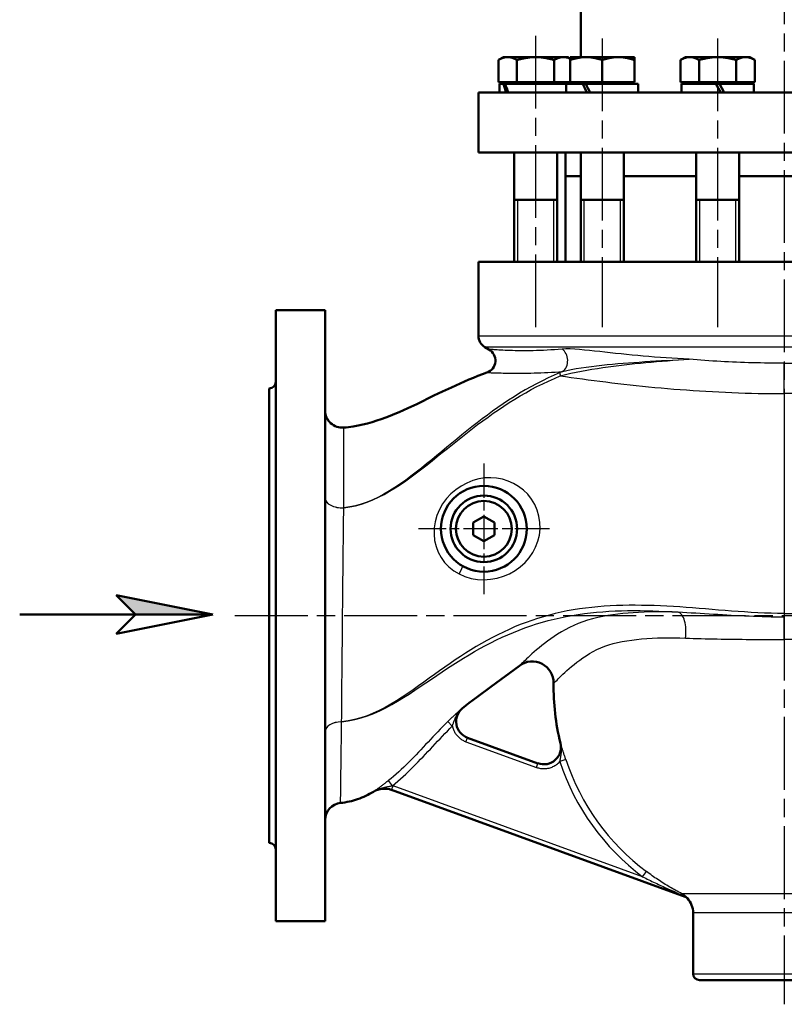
# Model space of a CAD drawing. Header units: millimetres. Extents: x 77 to 1143, y 302 to 1517.
# Tile 2 of 6: x 77 to 433, y 771 to 1230. Entities that reach past the tile are written whole.
import ezdxf

# ---------------------------------------------------------------- set-up
doc = ezdxf.new("R2010")
doc.units = ezdxf.units.MM
doc.header["$LTSCALE"] = 6
doc.linetypes.add('CHAIN', pattern=[0.3543, 0.2362, -0.0295, 0.0591, -0.0295])
for name, color, linetype, lineweight in [('Gewinde(DIN)', 3, 'Continuous', 25), ('Mittellinie(DIN)', 4, 'CHAIN', 25), ('Mittelpunktmarkierung(DIN)', 4, 'CHAIN', 25), ('Sichtbare Kanten(DIN)', 7, 'Continuous', 50), ('Sichtbare tangentiale Kanten(DIN)', 3, 'Continuous', 25)]:
    doc.layers.add(name, color=color, linetype=linetype, lineweight=lineweight)

# ---------------------------------------------------------------- blocks, each defined once
blk = doc.blocks.new('Richtungspfeil')
at = {"layer": 'Sichtbare Kanten(DIN)'}
blk.add_hatch(color=256, dxfattribs=at).paths.add_polyline_path([(10, 0), (0, 2), (2, 0)])
for p, q in [((10, 0), (0, 2)), ((0, 2), (2, 0)), ((10, 0), (0, 2)), ((0, 2), (2, 0)), ((-10, 0), (10, 0)), ((2, 0), (0, -2)), ((0, -2), (10, 0)), ((2, 0), (10, 0))]:
    blk.add_line(p, q, dxfattribs=at)

msp = doc.modelspace()

# ---------------------------------------------------------------- linework, layer by layer
at = {"layer": 'Gewinde(DIN)'}
for p, q in [((308.61, 1145.86), (308.61, 1116.86)), ((325.61, 1116.86), (325.61, 1145.86)), ((339.67, 1145.86), (339.67, 1116.86)), ((356.67, 1116.86), (356.67, 1145.86)), ((393.46, 1145.86), (393.46, 1116.86)), ((410.46, 1116.86), (410.46, 1145.86))]:
    msp.add_line(p, q, dxfattribs=at)
at = {"layer": 'Mittellinie(DIN)', "linetype": 'CHAIN', "ltscale": 23.990969}
for p, q in [((433.02, 1516.67), (433.02, 770.6)), ((317.11, 1222.34), (317.11, 1086.39)), ((348.17, 1221.08), (348.17, 1086.39)), ((401.96, 1221.08), (401.96, 1086.39)), ((176.91, 951.86), (687.42, 951.86))]:
    msp.add_line(p, q, dxfattribs=at)
at = {"layer": 'Mittelpunktmarkierung(DIN)', "linetype": 'CHAIN', "ltscale": 11.297175}
for p, q in [((293.02, 1022.86), (293.02, 961.86)), ((323.52, 992.36), (262.52, 992.36))]:
    msp.add_line(p, q, dxfattribs=at)
at = {"layer": 'Sichtbare Kanten(DIN)'}
for p, q in [((338.27, 1253.86), (338.27, 1212.36)), ((302.11, 1212.36), (299.79, 1211.02)), ((304.12, 1212.36), (302.11, 1212.36)), ((317.11, 1212.36), (304.12, 1212.36)), ((330.1, 1212.36), (317.11, 1212.36)), ((332.11, 1212.36), (330.1, 1212.36)), ((332.11, 1212.36), (333.17, 1211.75)), ((333.17, 1211.02), (333.17, 1212.36)), ((340.67, 1212.36), (333.17, 1212.36)), ((355.67, 1212.36), (340.67, 1212.36)), ((363.17, 1212.36), (355.67, 1212.36)), ((363.17, 1212.36), (363.17, 1211.02)), ((386.96, 1212.36), (384.64, 1211.02)), ((388.97, 1212.36), (386.96, 1212.36)), ((401.96, 1212.36), (388.97, 1212.36)), ((414.95, 1212.36), (401.96, 1212.36)), ((416.96, 1212.36), (414.95, 1212.36)), ((416.96, 1212.36), (419.28, 1211.02)), ((299.79, 1200.66), (299.79, 1211.02)), ((308.45, 1200.66), (308.45, 1211.02)), ((325.77, 1200.66), (325.77, 1211.02)), ((333.17, 1200.66), (333.17, 1211.02)), ((348.17, 1200.66), (348.17, 1211.02)), ((363.17, 1200.66), (363.17, 1211.02)), ((384.64, 1200.66), (384.64, 1211.02)), ((393.3, 1200.66), (393.3, 1211.02)), ((410.62, 1200.66), (410.62, 1211.02)), ((419.28, 1200.66), (419.28, 1211.02)), ((308.45, 1200.66), (299.79, 1200.66)), ((302.18, 1199.86), (300.31, 1199.86)), ((300.31, 1199.86), (300.31, 1195.86)), ((302.18, 1199.86), (302.98, 1199.86)), ((331.37, 1199.86), (302.98, 1199.86)), ((303.01, 1200.66), (303.01, 1199.86)), ((325.77, 1200.66), (308.45, 1200.66)), ((333.17, 1200.66), (325.77, 1200.66)), ((331.2, 1200.66), (331.2, 1199.86)), ((339.08, 1199.86), (331.37, 1199.86)), ((331.37, 1199.86), (331.37, 1195.86)), ((348.17, 1200.66), (333.17, 1200.66)), ((334.07, 1200.66), (334.07, 1199.86)), ((339.08, 1199.86), (340.44, 1199.86)), ((340.44, 1199.86), (340.47, 1199.86)), ((364.97, 1199.86), (340.47, 1199.86)), ((363.17, 1200.66), (348.17, 1200.66)), ((362.26, 1200.66), (362.26, 1199.86)), ((364.97, 1199.86), (364.97, 1195.86)), ((393.3, 1200.66), (384.64, 1200.66)), ((401.16, 1199.86), (385.16, 1199.86)), ((385.16, 1199.86), (385.16, 1195.86)), ((387.87, 1200.66), (387.87, 1199.86)), ((410.62, 1200.66), (393.3, 1200.66)), ((401.16, 1199.86), (402.76, 1199.86)), ((401.16, 1199.86), (403.47, 1195.86)), ((405.07, 1195.86), (402.76, 1199.86)), ((418.76, 1199.86), (402.76, 1199.86)), ((419.28, 1200.66), (410.62, 1200.66)), ((416.06, 1200.66), (416.06, 1199.86)), ((418.76, 1199.86), (418.76, 1195.86)), ((290.52, 1195.86), (575.52, 1195.86)), ((290.52, 1167.86), (290.52, 1195.86)), ((290.52, 1167.86), (575.52, 1167.86)), ((307.11, 1167.86), (307.11, 1116.86)), ((327.11, 1167.86), (327.11, 1116.86)), ((331.02, 1167.86), (331.02, 1156.86)), ((338.17, 1167.86), (338.17, 1116.86)), ((358.17, 1167.86), (358.17, 1116.86)), ((391.96, 1167.86), (391.96, 1116.86)), ((411.96, 1167.86), (411.96, 1116.86)), ((331.02, 1156.86), (338.17, 1156.86)), ((331.02, 1156.86), (331.02, 1116.86)), ((331.02, 1156.86), (338.17, 1156.86)), ((358.17, 1156.86), (391.96, 1156.86)), ((358.17, 1156.86), (391.96, 1156.86)), ((411.96, 1156.86), (454.08, 1156.86)), ((411.96, 1156.86), (454.08, 1156.86)), ((307.11, 1145.86), (327.11, 1145.86)), ((338.17, 1145.86), (358.17, 1145.86)), ((391.96, 1145.86), (411.96, 1145.86)), ((575.52, 1116.86), (290.52, 1116.86)), ((290.52, 1082.32), (290.52, 1116.86)), ((196.02, 809.36), (196.02, 1094.36)), ((196.02, 1094.36), (219.02, 1094.36)), ((219.02, 809.36), (219.02, 1094.36)), ((295.38, 1076.05), (293.52, 1077.13)), ((193.02, 845.86), (193.02, 1057.86)), ((288.02, 995.24), (293.02, 998.13)), ((293.02, 998.13), (298.02, 995.24)), ((288.02, 989.47), (288.02, 995.24)), ((298.02, 995.24), (298.02, 989.47)), ((293.02, 986.58), (288.02, 989.47)), ((298.02, 989.47), (293.02, 986.58)), ((318.23, 882.98), (285.35, 894.95)), ((250.01, 870.57), (386.81, 820.78)), ((390.52, 784.86), (390.52, 813.24)), ((196.02, 809.36), (219.02, 809.36)), ((472.52, 781.86), (393.52, 781.86))]:
    msp.add_line(p, q, dxfattribs=at)
at = {"layer": 'Sichtbare Kanten(DIN)', "flags": 128}
for points in [[(304.12, 1212.36), (303.94, 1212.36), (303.77, 1212.35), (303.6, 1212.34), (303.43, 1212.32), (303.25, 1212.3), (303.08, 1212.28), (302.91, 1212.25), (302.73, 1212.21), (302.56, 1212.17), (302.38, 1212.13), (302.21, 1212.08), (302.03, 1212.03), (301.85, 1211.97), (301.68, 1211.91), (301.5, 1211.84), (301.31, 1211.77), (301.13, 1211.7), (300.94, 1211.62), (300.76, 1211.53), (300.57, 1211.44), (300.38, 1211.34), (300.18, 1211.24), (299.99, 1211.13), (299.79, 1211.02)], [(308.45, 1211.02), (308.25, 1211.13), (308.05, 1211.24), (307.86, 1211.34), (307.67, 1211.44), (307.48, 1211.53), (307.29, 1211.62), (307.11, 1211.7), (306.92, 1211.77), (306.74, 1211.84), (306.56, 1211.91), (306.38, 1211.97), (306.2, 1212.03), (306.03, 1212.08), (305.85, 1212.13), (305.68, 1212.17), (305.5, 1212.21), (305.33, 1212.25), (305.16, 1212.28), (304.98, 1212.3), (304.81, 1212.32), (304.64, 1212.34), (304.46, 1212.35), (304.29, 1212.36), (304.12, 1212.36)], [(317.11, 1212.36), (316.76, 1212.36), (316.41, 1212.35), (316.07, 1212.34), (315.72, 1212.32), (315.38, 1212.3), (315.03, 1212.28), (314.69, 1212.25), (314.34, 1212.21), (313.99, 1212.17), (313.64, 1212.13), (313.29, 1212.08), (312.94, 1212.03), (312.58, 1211.97), (312.22, 1211.91), (311.86, 1211.84), (311.5, 1211.77), (311.13, 1211.7), (310.76, 1211.62), (310.39, 1211.53), (310.01, 1211.44), (309.63, 1211.34), (309.24, 1211.24), (308.85, 1211.13), (308.45, 1211.02)], [(325.77, 1211.02), (325.37, 1211.13), (324.98, 1211.24), (324.59, 1211.34), (324.21, 1211.44), (323.83, 1211.53), (323.45, 1211.62), (323.08, 1211.7), (322.72, 1211.77), (322.35, 1211.84), (321.99, 1211.91), (321.64, 1211.97), (321.28, 1212.03), (320.93, 1212.08), (320.58, 1212.13), (320.23, 1212.17), (319.88, 1212.21), (319.53, 1212.25), (319.18, 1212.28), (318.84, 1212.3), (318.49, 1212.32), (318.15, 1212.34), (317.8, 1212.35), (317.46, 1212.36), (317.11, 1212.36)], [(330.1, 1212.36), (329.92, 1212.36), (329.75, 1212.35), (329.58, 1212.34), (329.41, 1212.32), (329.23, 1212.3), (329.06, 1212.28), (328.89, 1212.25), (328.71, 1212.21), (328.54, 1212.17), (328.36, 1212.13), (328.19, 1212.08), (328.01, 1212.03), (327.83, 1211.97), (327.66, 1211.91), (327.48, 1211.84), (327.29, 1211.77), (327.11, 1211.7), (326.93, 1211.62), (326.74, 1211.53), (326.55, 1211.44), (326.36, 1211.34), (326.16, 1211.24), (325.97, 1211.13), (325.77, 1211.02)], [(333.17, 1211.66), (333.03, 1211.72), (332.9, 1211.77), (332.77, 1211.83), (332.64, 1211.88), (332.51, 1211.92), (332.38, 1211.97), (332.25, 1212.01), (332.12, 1212.05), (331.99, 1212.09), (331.86, 1212.12), (331.73, 1212.15), (331.61, 1212.18), (331.48, 1212.21), (331.36, 1212.24), (331.23, 1212.26), (331.1, 1212.28), (330.98, 1212.3), (330.85, 1212.31), (330.73, 1212.33), (330.6, 1212.34), (330.48, 1212.35), (330.35, 1212.35), (330.22, 1212.36), (330.1, 1212.36)], [(340.67, 1212.36), (340.37, 1212.36), (340.07, 1212.35), (339.77, 1212.34), (339.47, 1212.32), (339.17, 1212.3), (338.87, 1212.28), (338.57, 1212.25), (338.27, 1212.21), (337.97, 1212.17), (337.66, 1212.13), (337.36, 1212.08), (337.05, 1212.03), (336.75, 1211.97), (336.44, 1211.91), (336.12, 1211.84), (335.81, 1211.77), (335.49, 1211.7), (335.17, 1211.62), (334.85, 1211.53), (334.52, 1211.44), (334.19, 1211.34), (333.85, 1211.24), (333.51, 1211.13), (333.17, 1211.02)], [(348.17, 1211.02), (347.82, 1211.13), (347.48, 1211.24), (347.15, 1211.34), (346.81, 1211.44), (346.49, 1211.53), (346.16, 1211.62), (345.84, 1211.7), (345.52, 1211.77), (345.21, 1211.84), (344.9, 1211.91), (344.59, 1211.97), (344.28, 1212.03), (343.97, 1212.08), (343.67, 1212.13), (343.37, 1212.17), (343.06, 1212.21), (342.76, 1212.25), (342.46, 1212.28), (342.16, 1212.3), (341.87, 1212.32), (341.57, 1212.34), (341.27, 1212.35), (340.97, 1212.36), (340.67, 1212.36)], [(355.67, 1212.36), (355.37, 1212.36), (355.07, 1212.35), (354.77, 1212.34), (354.47, 1212.32), (354.17, 1212.3), (353.87, 1212.28), (353.57, 1212.25), (353.27, 1212.21), (352.97, 1212.17), (352.66, 1212.13), (352.36, 1212.08), (352.05, 1212.03), (351.75, 1211.97), (351.44, 1211.91), (351.12, 1211.84), (350.81, 1211.77), (350.49, 1211.7), (350.17, 1211.62), (349.85, 1211.53), (349.52, 1211.44), (349.19, 1211.34), (348.85, 1211.24), (348.51, 1211.13), (348.17, 1211.02)], [(363.17, 1211.02), (362.82, 1211.13), (362.48, 1211.24), (362.15, 1211.34), (361.81, 1211.44), (361.49, 1211.53), (361.16, 1211.62), (360.84, 1211.7), (360.52, 1211.77), (360.21, 1211.84), (359.9, 1211.91), (359.59, 1211.97), (359.28, 1212.03), (358.97, 1212.08), (358.67, 1212.13), (358.37, 1212.17), (358.06, 1212.21), (357.76, 1212.25), (357.46, 1212.28), (357.16, 1212.3), (356.87, 1212.32), (356.57, 1212.34), (356.27, 1212.35), (355.97, 1212.36), (355.67, 1212.36)], [(388.97, 1212.36), (388.8, 1212.36), (388.62, 1212.35), (388.45, 1212.34), (388.28, 1212.32), (388.11, 1212.3), (387.93, 1212.28), (387.76, 1212.25), (387.59, 1212.21), (387.41, 1212.17), (387.24, 1212.13), (387.06, 1212.08), (386.88, 1212.03), (386.71, 1211.97), (386.53, 1211.91), (386.35, 1211.84), (386.17, 1211.77), (385.98, 1211.7), (385.8, 1211.62), (385.61, 1211.53), (385.42, 1211.44), (385.23, 1211.34), (385.04, 1211.24), (384.84, 1211.13), (384.64, 1211.02)], [(393.3, 1211.02), (393.1, 1211.13), (392.9, 1211.24), (392.71, 1211.34), (392.52, 1211.44), (392.33, 1211.53), (392.14, 1211.62), (391.96, 1211.7), (391.77, 1211.77), (391.59, 1211.84), (391.41, 1211.91), (391.23, 1211.97), (391.06, 1212.03), (390.88, 1212.08), (390.7, 1212.13), (390.53, 1212.17), (390.36, 1212.21), (390.18, 1212.25), (390.01, 1212.28), (389.84, 1212.3), (389.66, 1212.32), (389.49, 1212.34), (389.32, 1212.35), (389.14, 1212.36), (388.97, 1212.36)], [(401.96, 1212.36), (401.61, 1212.36), (401.27, 1212.35), (400.92, 1212.34), (400.58, 1212.32), (400.23, 1212.3), (399.88, 1212.28), (399.54, 1212.25), (399.19, 1212.21), (398.84, 1212.17), (398.49, 1212.13), (398.14, 1212.08), (397.79, 1212.03), (397.43, 1211.97), (397.08, 1211.91), (396.72, 1211.84), (396.35, 1211.77), (395.99, 1211.7), (395.62, 1211.62), (395.24, 1211.53), (394.86, 1211.44), (394.48, 1211.34), (394.09, 1211.24), (393.7, 1211.13), (393.3, 1211.02)], [(410.62, 1211.02), (410.22, 1211.13), (409.83, 1211.24), (409.44, 1211.34), (409.06, 1211.44), (408.68, 1211.53), (408.31, 1211.62), (407.94, 1211.7), (407.57, 1211.77), (407.21, 1211.84), (406.85, 1211.91), (406.49, 1211.97), (406.13, 1212.03), (405.78, 1212.08), (405.43, 1212.13), (405.08, 1212.17), (404.73, 1212.21), (404.38, 1212.25), (404.04, 1212.28), (403.69, 1212.3), (403.35, 1212.32), (403, 1212.34), (402.65, 1212.35), (402.31, 1212.36), (401.96, 1212.36)], [(414.95, 1212.36), (414.78, 1212.36), (414.6, 1212.35), (414.43, 1212.34), (414.26, 1212.32), (414.09, 1212.3), (413.91, 1212.28), (413.74, 1212.25), (413.57, 1212.21), (413.39, 1212.17), (413.22, 1212.13), (413.04, 1212.08), (412.87, 1212.03), (412.69, 1211.97), (412.51, 1211.91), (412.33, 1211.84), (412.15, 1211.77), (411.96, 1211.7), (411.78, 1211.62), (411.59, 1211.53), (411.4, 1211.44), (411.21, 1211.34), (411.02, 1211.24), (410.82, 1211.13), (410.62, 1211.02)], [(419.28, 1211.02), (419.08, 1211.13), (418.89, 1211.24), (418.69, 1211.34), (418.5, 1211.44), (418.31, 1211.53), (418.12, 1211.62), (417.94, 1211.7), (417.76, 1211.77), (417.57, 1211.84), (417.39, 1211.91), (417.21, 1211.97), (417.04, 1212.03), (416.86, 1212.08), (416.68, 1212.13), (416.51, 1212.17), (416.34, 1212.21), (416.16, 1212.25), (415.99, 1212.28), (415.82, 1212.3), (415.64, 1212.32), (415.47, 1212.34), (415.3, 1212.35), (415.12, 1212.36), (414.95, 1212.36)], [(227.7, 1039.56), (228.82, 1039.67), (229.93, 1039.8), (231.04, 1039.95), (232.15, 1040.12), (234.37, 1040.52), (236.57, 1040.99), (238.75, 1041.53), (240.92, 1042.14), (243.07, 1042.8), (245.2, 1043.51), (247.31, 1044.27), (249.4, 1045.07), (251.48, 1045.91), (253.54, 1046.79), (255.6, 1047.69), (257.64, 1048.62), (261.7, 1050.53), (269.76, 1054.47), (273.8, 1056.42), (277.87, 1058.32), (281.96, 1060.17), (284.01, 1061.07), (286.08, 1061.94), (288.15, 1062.8), (290.23, 1063.63), (292.32, 1064.43), (294.43, 1065.21)], [(309.58, 928.53), (296.21, 918.62), (289.52, 913.67), (287.84, 912.43), (286.18, 911.18), (284.54, 909.89), (282.93, 908.57)], [(241.56, 869.77), (240.68, 869.26), (239.78, 868.77), (238.88, 868.3), (237.96, 867.85), (237.03, 867.43), (236.09, 867.03), (235.15, 866.65), (234.19, 866.3), (233.22, 865.97), (232.25, 865.68), (231.26, 865.41), (230.27, 865.17), (229.27, 864.96), (228.26, 864.78), (227.25, 864.63), (226.24, 864.52)], [(387.84, 820.06), (387.58, 820.3), (387.3, 820.51), (386.99, 820.69), (386.67, 820.83)]]:
    msp.add_lwpolyline(points, dxfattribs=at)
at = {"layer": 'Sichtbare Kanten(DIN)'}
for radius in [20, 15.5, 13]:
    msp.add_circle((293.02, 992.36), radius, dxfattribs=at)
for centre, radius, start, end in [((296.52, 1082.32), 6, 180, 240), ((292.38, 1070.85), 6, 289.9037, 60), ((193.02, 1060.86), 3, 270, 0), ((227.02, 1047.53), 8, 180, 274.8952), ((315.54, 920.5), 10, 358.9547, 126.5525), ((433.02, 918.36), 107.5, 178.9547, 193.9481), ((288.1, 902.47), 8, 130.2189, 250), ((320.92, 890.52), 8, 250, 13.9481), ((246.64, 861.15), 10, 70, 120.5085), ((227.02, 856.55), 8, 95.612, 180), ((193.02, 842.86), 3, 0, 90), ((380.52, 813.24), 10, 0, 42.9737), ((393.52, 784.86), 3, 180, 270)]:
    msp.add_arc(centre, radius, start, end, dxfattribs=at)
for centre, major_axis, ratio, start_param, end_param in [((317.11, 1198.47), (-10.7, 28.69), 0.451416, 1.356423, 1.494026), ((317.11, 1201.24), (-10.7, 28.69), 0.451416, 1.451697, 1.590216), ((348.17, 1198.47), (-15.46, 28.88), 0.227735, 1.401877, 1.539481), ((348.17, 1201.24), (-15.46, 28.88), 0.227735, 1.497151, 1.635671)]:
    msp.add_ellipse(centre, major_axis=major_axis, ratio=ratio, start_param=start_param, end_param=end_param, dxfattribs=at)
at = {"layer": 'Sichtbare tangentiale Kanten(DIN)'}
for p, q in [((290.52, 1082.32), (575.52, 1082.32)), ((572.52, 1077.13), (293.52, 1077.13)), ((433.02, 1069.58), (559.45, 1069.58)), ((433.02, 1055.42), (433.02, 1069.58)), ((433.02, 1055.42), (433.02, 952.91)), ((554.06, 1055.42), (433.02, 1055.42)), ((227.71, 1002.14), (227.71, 1002.15)), ((433.02, 952.91), (472.86, 952.91)), ((433.02, 952.91), (433.02, 951.16)), ((433.02, 940.68), (433.02, 951.16)), ((445.62, 940.68), (433.02, 940.68)), ((282.93, 908.57), (282.92, 908.58)), ((226.72, 902.36), (226.72, 902.37)), ((278.31, 900.36), (276.2, 902.49)), ((284.67, 893.07), (285.35, 894.95)), ((284.67, 893.07), (317.55, 881.1)), ((328.69, 892.45), (328.74, 892.43)), ((317.55, 881.1), (318.23, 882.98)), ((331.22, 884.71), (328.38, 883.78)), ((250.38, 872.56), (248.52, 874.91)), ((241.52, 869.79), (241.56, 869.77)), ((250.01, 870.57), (250.7, 872.45)), ((366.98, 830.12), (250.7, 872.45)), ((366.98, 830.12), (368.78, 832.52)), ((445.62, 822.19), (385.32, 822.19)), ((387.84, 820.06), (388, 819.98)), ((444.17, 813.24), (390.52, 813.24)), ((390.52, 784.86), (475.52, 784.86))]:
    msp.add_line(p, q, dxfattribs=at)
at = {"layer": 'Sichtbare tangentiale Kanten(DIN)', "flags": 128}
for points in [[(329.45, 1076.2), (327.67, 1076.04), (325.91, 1075.89), (324.18, 1075.77), (322.47, 1075.67), (320.79, 1075.58), (319.15, 1075.51), (317.54, 1075.46), (315.98, 1075.42), (314.46, 1075.39), (312.98, 1075.37), (311.54, 1075.37), (310.15, 1075.38), (308.81, 1075.39), (307.52, 1075.42), (306.28, 1075.45), (305.1, 1075.49), (303.97, 1075.54), (302.9, 1075.59), (301.89, 1075.64), (300.94, 1075.7), (300.06, 1075.75), (299.25, 1075.81), (298.51, 1075.86), (297.86, 1075.9), (297.27, 1075.94), (296.77, 1075.97), (296.34, 1076), (295.99, 1076.03), (295.71, 1076.05), (295.52, 1076.06), (295.4, 1076.07), (295.36, 1076.07)], [(388.73, 1071.43), (386.02, 1071.57), (383.31, 1071.72), (380.62, 1071.89), (377.93, 1072.07), (375.26, 1072.27), (372.59, 1072.47), (369.94, 1072.69), (367.31, 1072.92), (364.69, 1073.16), (362.09, 1073.41), (359.52, 1073.67), (356.96, 1073.93), (354.42, 1074.19), (351.91, 1074.46), (349.43, 1074.72), (346.98, 1074.99), (344.56, 1075.25), (342.17, 1075.49), (339.84, 1075.73), (337.56, 1075.94), (335.33, 1076.12), (333.2, 1076.25), (331.22, 1076.29), (329.45, 1076.2)], [(328.59, 1063.68), (331.03, 1064.33), (333.49, 1064.91), (335.97, 1065.44), (338.44, 1065.92), (340.92, 1066.36), (343.4, 1066.78), (345.89, 1067.17), (348.38, 1067.54), (350.88, 1067.89), (353.38, 1068.22), (355.89, 1068.53), (358.4, 1068.83), (360.91, 1069.11), (363.43, 1069.38), (365.95, 1069.64), (368.48, 1069.89), (371.01, 1070.12), (373.54, 1070.34), (376.08, 1070.55), (378.61, 1070.75), (381.15, 1070.94), (383.68, 1071.11), (386.21, 1071.28), (388.73, 1071.43)], [(329.73, 1065.76), (331.65, 1066.25), (333.76, 1066.7), (336.01, 1067.11), (338.34, 1067.48), (340.71, 1067.82), (343.1, 1068.13), (345.52, 1068.42), (347.96, 1068.68), (350.42, 1068.93), (352.89, 1069.16), (355.38, 1069.38), (357.88, 1069.59), (360.4, 1069.79), (362.92, 1069.97), (365.46, 1070.15), (368.01, 1070.32), (370.57, 1070.48), (373.14, 1070.64), (375.72, 1070.78), (378.31, 1070.92), (380.91, 1071.06), (383.51, 1071.19), (386.12, 1071.31), (388.73, 1071.43)], [(433.02, 1069.58), (431.17, 1069.59), (429.31, 1069.6), (427.46, 1069.61), (425.6, 1069.63), (423.75, 1069.66), (421.89, 1069.7), (420.03, 1069.74), (418.18, 1069.79), (416.32, 1069.84), (414.47, 1069.9), (412.62, 1069.97), (410.77, 1070.04), (408.92, 1070.12), (407.07, 1070.21), (405.22, 1070.3), (403.38, 1070.4), (401.54, 1070.51), (399.7, 1070.62), (397.86, 1070.74), (396.03, 1070.87), (394.2, 1071), (392.37, 1071.14), (390.55, 1071.28), (388.73, 1071.43)], [(294.46, 1065.25), (294.5, 1065.25), (294.62, 1065.24), (294.82, 1065.24), (295.1, 1065.23), (295.45, 1065.21), (295.88, 1065.2), (296.39, 1065.18), (296.97, 1065.16), (297.63, 1065.14), (298.37, 1065.12), (299.18, 1065.09), (300.07, 1065.06), (301.02, 1065.03), (302.02, 1065.01), (303.09, 1064.99), (304.21, 1064.97), (305.39, 1064.95), (306.61, 1064.94), (307.88, 1064.93), (309.2, 1064.93), (310.57, 1064.94), (311.97, 1064.95), (313.42, 1064.97), (314.91, 1065), (316.43, 1065.04), (317.98, 1065.09), (319.57, 1065.14), (321.2, 1065.21), (322.85, 1065.29), (324.54, 1065.38), (326.25, 1065.49), (327.98, 1065.62), (329.73, 1065.76)], [(329.73, 1065.76), (329.68, 1065.74), (329.63, 1065.72), (329.58, 1065.7), (329.53, 1065.68), (329.48, 1065.66), (329.43, 1065.64), (329.38, 1065.62), (329.32, 1065.6), (329.27, 1065.58), (329.22, 1065.56), (329.17, 1065.53), (329.12, 1065.51), (329.07, 1065.49), (329.02, 1065.47), (328.97, 1065.45), (328.91, 1065.43), (328.86, 1065.41), (328.81, 1065.39), (328.76, 1065.36), (328.71, 1065.34), (328.66, 1065.32), (328.61, 1065.3), (328.56, 1065.28), (328.51, 1065.26)], [(328.51, 1065.26), (325.73, 1064.04), (322.98, 1062.77), (320.26, 1061.43), (317.57, 1060.04), (314.9, 1058.6), (312.27, 1057.1), (309.67, 1055.55), (307.09, 1053.96), (304.55, 1052.32), (302.03, 1050.64), (299.54, 1048.93), (297.07, 1047.18), (294.63, 1045.41), (292.2, 1043.6), (289.81, 1041.77), (287.43, 1039.92), (285.07, 1038.04), (282.73, 1036.14), (280.39, 1034.23), (278.06, 1032.31), (275.73, 1030.38), (273.39, 1028.44), (271.04, 1026.5), (268.69, 1024.56), (266.31, 1022.62), (263.91, 1020.69), (261.49, 1018.77), (259.04, 1016.88), (256.57, 1015.05), (254.08, 1013.29), (251.56, 1011.61), (249.01, 1010.02), (246.44, 1008.54), (243.85, 1007.18), (241.23, 1005.95), (238.58, 1004.85), (235.9, 1003.92), (233.2, 1003.15), (230.47, 1002.55), (227.71, 1002.15)], [(227.71, 1002.14), (230.47, 1002.54), (233.21, 1003.12), (235.91, 1003.87), (238.6, 1004.79), (241.26, 1005.86), (243.89, 1007.07), (246.5, 1008.4), (249.09, 1009.86), (251.65, 1011.41), (254.19, 1013.06), (256.7, 1014.79), (259.19, 1016.59), (261.66, 1018.44), (264.1, 1020.33), (266.52, 1022.23), (268.91, 1024.13), (271.28, 1026.03), (273.64, 1027.93), (275.99, 1029.83), (278.34, 1031.72), (280.68, 1033.61), (283.03, 1035.47), (285.38, 1037.33), (287.74, 1039.16), (290.12, 1040.96), (292.52, 1042.75), (294.94, 1044.5), (297.38, 1046.23), (299.84, 1047.92), (302.33, 1049.58), (304.84, 1051.21), (307.37, 1052.79), (309.93, 1054.33), (312.51, 1055.82), (315.12, 1057.27), (317.76, 1058.66), (320.43, 1060), (323.13, 1061.28), (325.85, 1062.51), (328.59, 1063.68)], [(328.59, 1063.68), (331.13, 1063.32), (333.7, 1062.96), (336.31, 1062.6), (338.96, 1062.24), (341.64, 1061.88), (344.34, 1061.53), (347.08, 1061.18), (349.84, 1060.84), (352.63, 1060.5), (355.44, 1060.17), (358.28, 1059.84), (361.13, 1059.52), (364, 1059.21), (366.89, 1058.91), (369.8, 1058.62), (372.72, 1058.34), (375.65, 1058.07), (378.59, 1057.81), (381.54, 1057.56), (384.51, 1057.33), (387.49, 1057.1), (390.48, 1056.89), (393.48, 1056.69), (396.49, 1056.51), (399.52, 1056.33), (402.55, 1056.18), (405.58, 1056.03), (408.62, 1055.91), (411.67, 1055.79), (414.72, 1055.69), (417.77, 1055.61), (420.82, 1055.54), (423.87, 1055.49), (426.92, 1055.45), (429.97, 1055.43), (433.02, 1055.42)], [(227.71, 1002.15), (227.72, 1004.58), (227.73, 1006.94), (227.73, 1009.25), (227.74, 1011.5), (227.75, 1013.67), (227.75, 1015.78), (227.75, 1017.8), (227.76, 1019.75), (227.76, 1021.61), (227.76, 1023.4), (227.76, 1025.09), (227.76, 1026.7), (227.75, 1028.23), (227.75, 1029.66), (227.75, 1031), (227.75, 1032.25), (227.74, 1033.41), (227.74, 1034.47), (227.73, 1035.43), (227.73, 1036.29), (227.72, 1037.05), (227.72, 1037.71), (227.72, 1038.27), (227.71, 1038.73), (227.71, 1039.09), (227.71, 1039.34), (227.71, 1039.49), (227.71, 1039.55)], [(281.44, 971.29), (284.15, 970.09), (287.03, 969.23), (290.03, 968.72), (293.07, 968.59), (296.13, 968.81), (299.15, 969.36), (302.09, 970.24), (304.91, 971.41), (307.56, 972.88), (310, 974.61), (312.19, 976.6), (314.13, 978.82), (315.79, 981.24), (317.15, 983.83), (318.18, 986.56), (318.87, 989.41), (319.19, 992.33), (319.11, 995.28), (318.66, 998.19), (317.85, 1001.02), (316.69, 1003.71), (315.21, 1006.21), (313.43, 1008.46), (311.42, 1010.43), (309.21, 1012.12), (306.83, 1013.53), (304.3, 1014.64), (301.67, 1015.46), (298.96, 1015.97), (296.2, 1016.18), (293.43, 1016.07), (290.64, 1015.63), (287.85, 1014.83), (285.12, 1013.72), (282.49, 1012.3), (279.99, 1010.6), (277.67, 1008.63), (275.58, 1006.42), (273.76, 1003.97), (272.26, 1001.32), (271.1, 998.53), (270.3, 995.65), (269.86, 992.74), (269.78, 989.83), (270.06, 986.96), (270.71, 984.17), (271.71, 981.5), (273.06, 979), (274.72, 976.69), (276.69, 974.62), (278.94, 972.81), (281.44, 971.29)], [(226.72, 902.37), (226.74, 904.88), (226.77, 907.46), (226.79, 910.1), (226.81, 912.79), (226.84, 915.53), (226.86, 918.32), (226.89, 921.14), (226.92, 924), (226.94, 926.89), (226.97, 929.81), (227, 932.74), (227.03, 935.7), (227.06, 938.68), (227.09, 941.68), (227.11, 944.71), (227.14, 947.74), (227.17, 950.78), (227.2, 953.82), (227.23, 956.86), (227.26, 959.89), (227.29, 962.9), (227.32, 965.9), (227.35, 968.88), (227.38, 971.84), (227.41, 974.78), (227.44, 977.7), (227.47, 980.59), (227.5, 983.44), (227.53, 986.25), (227.56, 989.03), (227.59, 991.76), (227.62, 994.44), (227.65, 997.07), (227.68, 999.64), (227.71, 1002.14)], [(433.02, 952.91), (429.93, 952.93), (426.84, 952.99), (423.76, 953.09), (420.68, 953.22), (417.61, 953.39), (414.55, 953.57), (411.5, 953.78), (408.45, 954), (405.41, 954.24), (402.37, 954.48), (399.35, 954.73), (396.33, 954.98), (393.31, 955.22), (390.31, 955.46), (387.31, 955.69), (384.32, 955.9), (381.33, 956.09), (378.35, 956.26), (375.38, 956.4), (372.42, 956.52), (369.46, 956.61), (366.52, 956.67), (363.58, 956.7), (360.65, 956.69), (357.73, 956.64), (354.81, 956.55), (351.91, 956.42), (349.02, 956.24), (346.13, 956.01), (343.26, 955.73), (340.39, 955.39), (337.54, 955), (334.7, 954.55), (331.88, 954.05), (329.07, 953.48), (326.29, 952.84), (323.52, 952.15), (320.78, 951.38), (318.06, 950.55), (315.35, 949.65), (312.67, 948.69), (310, 947.66), (307.36, 946.58), (304.74, 945.43), (302.14, 944.23), (299.55, 942.97), (296.99, 941.67), (294.45, 940.31), (291.94, 938.91), (289.44, 937.47), (286.97, 935.98), (284.52, 934.44), (282.08, 932.86), (279.66, 931.24), (277.24, 929.58), (274.82, 927.89), (272.4, 926.18), (269.97, 924.44), (267.52, 922.68), (265.06, 920.91), (262.57, 919.13), (260.05, 917.34), (257.5, 915.57), (254.92, 913.83), (252.3, 912.15), (249.64, 910.54), (246.95, 909.02), (244.21, 907.61), (241.42, 906.32), (238.59, 905.18), (235.7, 904.19), (232.76, 903.38), (229.76, 902.77), (226.7, 902.36)], [(226.71, 902.36), (229.8, 902.75), (232.84, 903.36), (235.83, 904.16), (238.77, 905.13), (241.66, 906.25), (244.5, 907.52), (247.3, 908.9), (250.07, 910.39), (252.8, 911.97), (255.49, 913.62), (258.15, 915.32), (260.79, 917.06), (263.4, 918.81), (265.98, 920.55), (268.53, 922.27), (271.06, 923.98), (273.58, 925.66), (276.08, 927.32), (278.58, 928.95), (281.08, 930.55), (283.59, 932.11), (286.1, 933.62), (288.63, 935.1), (291.17, 936.52), (293.74, 937.9), (296.32, 939.23), (298.92, 940.51), (301.54, 941.75), (304.17, 942.94), (306.82, 944.07), (309.49, 945.14), (312.17, 946.15), (314.86, 947.11), (317.57, 948), (320.3, 948.83), (323.04, 949.59), (325.79, 950.29), (328.57, 950.92), (331.36, 951.49), (334.18, 952), (337, 952.45), (339.84, 952.84), (342.69, 953.18), (345.55, 953.47), (348.42, 953.71), (351.3, 953.9), (354.18, 954.05), (357.08, 954.15), (359.98, 954.2), (362.89, 954.22), (365.81, 954.2), (368.74, 954.15), (371.68, 954.07), (374.62, 953.95), (377.58, 953.81), (380.54, 953.65), (383.51, 953.46)], [(383.51, 953.47), (380.83, 953.58), (378.16, 953.65), (375.51, 953.68), (372.88, 953.67), (370.27, 953.62), (367.7, 953.54), (365.15, 953.4), (362.65, 953.23), (360.19, 953.03), (357.78, 952.8), (355.41, 952.54), (353.07, 952.24), (350.73, 951.89), (348.4, 951.48), (346.06, 951), (343.7, 950.45), (341.36, 949.8), (339.11, 949.05), (336.94, 948.21), (334.86, 947.3), (332.86, 946.33), (330.94, 945.31), (329.12, 944.27), (327.39, 943.21), (325.75, 942.15), (324.19, 941.08), (322.7, 940.01), (321.29, 938.95), (319.96, 937.91), (318.71, 936.89), (317.54, 935.9), (316.45, 934.95), (315.44, 934.04), (314.5, 933.18), (313.65, 932.39), (312.88, 931.66), (312.19, 931), (311.58, 930.42), (311.05, 929.92), (310.6, 929.5), (310.24, 929.15), (309.95, 928.88), (309.75, 928.69), (309.62, 928.57), (309.58, 928.53)], [(433.02, 951.16), (430.98, 951.17), (428.93, 951.19), (426.88, 951.22), (424.83, 951.27), (422.77, 951.32), (420.72, 951.39), (418.66, 951.47), (416.59, 951.55), (414.53, 951.64), (412.47, 951.74), (410.4, 951.85), (408.33, 951.96), (406.25, 952.08), (404.18, 952.2), (402.11, 952.32), (400.03, 952.45), (397.96, 952.57), (395.88, 952.7), (393.81, 952.83), (391.74, 952.96), (389.68, 953.09), (387.62, 953.22), (385.56, 953.35), (383.51, 953.47)], [(325.54, 920.32), (325.58, 920.36), (325.71, 920.49), (325.93, 920.7), (326.23, 920.99), (326.62, 921.37), (327.1, 921.83), (327.66, 922.38), (328.3, 923.01), (329.03, 923.72), (329.84, 924.51), (330.73, 925.35), (331.7, 926.24), (332.75, 927.17), (333.88, 928.14), (335.09, 929.13), (336.38, 930.14), (337.74, 931.15), (339.18, 932.16), (340.69, 933.16), (342.28, 934.14), (343.94, 935.09), (345.68, 936), (347.49, 936.84), (349.36, 937.6), (351.3, 938.28), (353.29, 938.85), (355.35, 939.34), (357.47, 939.77), (359.65, 940.14), (361.89, 940.46), (364.19, 940.74), (366.54, 940.98), (368.95, 941.18), (371.4, 941.35), (373.91, 941.47), (376.46, 941.54), (379.05, 941.57), (381.67, 941.55), (384.33, 941.49), (387.01, 941.38)], [(387.01, 941.38), (388.79, 941.31), (390.6, 941.24), (392.42, 941.18), (394.25, 941.13), (396.11, 941.08), (397.97, 941.04), (399.85, 941.01), (401.75, 940.98), (403.65, 940.95), (405.57, 940.92), (407.49, 940.89), (409.43, 940.87), (411.37, 940.85), (413.31, 940.82), (415.27, 940.8), (417.22, 940.78), (419.18, 940.76), (421.15, 940.75), (423.12, 940.73), (425.1, 940.71), (427.08, 940.7), (429.06, 940.69), (431.04, 940.68), (433.02, 940.68)], [(282.92, 908.58), (282.67, 908.37), (282.43, 908.17), (282.18, 907.96), (281.93, 907.75), (281.68, 907.53), (281.43, 907.32), (281.18, 907.1), (280.92, 906.87), (280.66, 906.64), (280.39, 906.41), (280.12, 906.16), (279.84, 905.92), (279.56, 905.66), (279.27, 905.4), (278.98, 905.14), (278.69, 904.86), (278.39, 904.59), (278.08, 904.3), (277.77, 904.01), (277.46, 903.72), (277.15, 903.41), (276.83, 903.11), (276.52, 902.8), (276.2, 902.49)], [(278.31, 900.36), (278.41, 900.62), (278.5, 900.89), (278.6, 901.18), (278.7, 901.47), (278.81, 901.77), (278.92, 902.08), (279.03, 902.4), (279.15, 902.73), (279.28, 903.07), (279.41, 903.42), (279.56, 903.77), (279.71, 904.14), (279.88, 904.51), (280.07, 904.89), (280.27, 905.27), (280.48, 905.65), (280.72, 906.04), (280.98, 906.42), (281.25, 906.81), (281.55, 907.18), (281.86, 907.55), (282.2, 907.91), (282.55, 908.25), (282.92, 908.58)], [(285.35, 894.95), (284.71, 895.22), (284.09, 895.54), (283.5, 895.92), (282.94, 896.34), (282.43, 896.81), (281.96, 897.32), (281.54, 897.88), (281.16, 898.46), (280.84, 899.08), (280.57, 899.73), (280.36, 900.39), (280.21, 901.07), (280.12, 901.76), (280.09, 902.45), (280.11, 903.15), (280.2, 903.84), (280.36, 904.52), (280.57, 905.19), (280.83, 905.83), (281.15, 906.45), (281.53, 907.04), (281.95, 907.59), (282.41, 908.11), (282.92, 908.58)], [(226.24, 864.52), (226.24, 864.57), (226.24, 864.72), (226.24, 864.98), (226.25, 865.35), (226.25, 865.82), (226.26, 866.4), (226.27, 867.08), (226.28, 867.86), (226.29, 868.74), (226.3, 869.71), (226.31, 870.79), (226.33, 871.96), (226.34, 873.22), (226.36, 874.58), (226.38, 876.02), (226.4, 877.56), (226.42, 879.19), (226.44, 880.9), (226.46, 882.7), (226.48, 884.59), (226.51, 886.56), (226.54, 888.61), (226.56, 890.73), (226.59, 892.93), (226.62, 895.19), (226.65, 897.52), (226.69, 899.91), (226.72, 902.36)], [(276.2, 902.49), (275.02, 901.31), (273.85, 900.13), (272.69, 898.93), (271.54, 897.73), (270.4, 896.53), (269.26, 895.33), (268.13, 894.12), (267.01, 892.92), (265.88, 891.71), (264.76, 890.51), (263.64, 889.32), (262.51, 888.13), (261.39, 886.95), (260.26, 885.78), (259.13, 884.62), (257.99, 883.47), (256.84, 882.34), (255.69, 881.22), (254.52, 880.11), (253.35, 879.03), (252.16, 877.96), (250.97, 876.92), (249.75, 875.9), (248.52, 874.91)], [(250.38, 872.56), (251.66, 873.59), (252.91, 874.64), (254.15, 875.72), (255.37, 876.82), (256.57, 877.93), (257.76, 879.06), (258.94, 880.2), (260.11, 881.35), (261.26, 882.52), (262.41, 883.7), (263.55, 884.88), (264.69, 886.07), (265.82, 887.26), (266.95, 888.46), (268.07, 889.67), (269.2, 890.87), (270.32, 892.07), (271.45, 893.27), (272.58, 894.47), (273.71, 895.66), (274.85, 896.85), (275.99, 898.03), (277.15, 899.2), (278.31, 900.36)], [(278.32, 900.36), (278.41, 899.95), (278.53, 899.55), (278.66, 899.15), (278.8, 898.75), (278.97, 898.37), (279.15, 897.99), (279.34, 897.62), (279.55, 897.25), (279.78, 896.9), (280.02, 896.55), (280.28, 896.22), (280.55, 895.9), (280.83, 895.59), (281.13, 895.29), (281.43, 895), (281.75, 894.73), (282.09, 894.47), (282.43, 894.22), (282.78, 893.99), (283.14, 893.78), (283.51, 893.58), (283.89, 893.39), (284.28, 893.22), (284.67, 893.07)], [(328.74, 892.43), (328.88, 891.72), (328.96, 891), (328.97, 890.28), (328.92, 889.56), (328.8, 888.85), (328.62, 888.15), (328.38, 887.48), (328.08, 886.82), (327.72, 886.2), (327.3, 885.61), (326.83, 885.06), (326.32, 884.55), (325.76, 884.1), (325.16, 883.69), (324.54, 883.34), (323.88, 883.05), (323.2, 882.82), (322.5, 882.65), (321.78, 882.54), (321.06, 882.5), (320.34, 882.53), (319.63, 882.62), (318.92, 882.77), (318.23, 882.98)], [(328.74, 892.43), (328.84, 891.98), (328.93, 891.54), (328.99, 891.1), (329.04, 890.65), (329.07, 890.21), (329.09, 889.78), (329.09, 889.36), (329.08, 888.94), (329.06, 888.54), (329.03, 888.15), (328.99, 887.76), (328.94, 887.4), (328.89, 887.04), (328.84, 886.69), (328.78, 886.35), (328.73, 886.03), (328.68, 885.72), (328.62, 885.41), (328.57, 885.12), (328.53, 884.83), (328.48, 884.56), (328.44, 884.29), (328.41, 884.03), (328.38, 883.78)], [(331.22, 884.71), (331.09, 885.1), (330.96, 885.48), (330.84, 885.86), (330.71, 886.23), (330.59, 886.6), (330.47, 886.96), (330.35, 887.32), (330.23, 887.67), (330.12, 888.02), (330.01, 888.35), (329.9, 888.68), (329.8, 889), (329.69, 889.32), (329.59, 889.62), (329.5, 889.93), (329.4, 890.22), (329.31, 890.51), (329.22, 890.79), (329.14, 891.07), (329.05, 891.35), (328.97, 891.62), (328.89, 891.89), (328.81, 892.16), (328.74, 892.43)], [(317.55, 881.1), (318.01, 880.95), (318.49, 880.81), (318.97, 880.7), (319.46, 880.62), (319.95, 880.55), (320.44, 880.52), (320.93, 880.5), (321.42, 880.51), (321.92, 880.55), (322.41, 880.61), (322.89, 880.69), (323.37, 880.8), (323.85, 880.92), (324.32, 881.08), (324.77, 881.25), (325.22, 881.45), (325.66, 881.67), (326.09, 881.91), (326.5, 882.17), (326.91, 882.46), (327.3, 882.76), (327.67, 883.09), (328.03, 883.43), (328.37, 883.78)], [(248.52, 874.91), (248.19, 874.64), (247.86, 874.38), (247.53, 874.13), (247.2, 873.87), (246.88, 873.62), (246.56, 873.37), (246.25, 873.13), (245.94, 872.9), (245.63, 872.67), (245.33, 872.44), (245.04, 872.22), (244.75, 872.01), (244.47, 871.8), (244.18, 871.6), (243.91, 871.4), (243.63, 871.2), (243.36, 871.01), (243.09, 870.82), (242.82, 870.64), (242.56, 870.47), (242.3, 870.29), (242.04, 870.12), (241.78, 869.96), (241.52, 869.79)], [(241.52, 869.79), (241.92, 870.02), (242.32, 870.24), (242.74, 870.45), (243.15, 870.64), (243.57, 870.82), (243.99, 870.98), (244.4, 871.13), (244.81, 871.27), (245.22, 871.4), (245.62, 871.51), (246.02, 871.62), (246.41, 871.72), (246.79, 871.81), (247.16, 871.89), (247.52, 871.97), (247.87, 872.04), (248.22, 872.11), (248.55, 872.18), (248.88, 872.24), (249.2, 872.3), (249.51, 872.37), (249.81, 872.43), (250.1, 872.49), (250.38, 872.56)], [(250.7, 872.45), (250.68, 872.45), (250.67, 872.46), (250.66, 872.46), (250.64, 872.47), (250.63, 872.47), (250.62, 872.48), (250.6, 872.48), (250.59, 872.48), (250.58, 872.49), (250.57, 872.49), (250.55, 872.5), (250.54, 872.5), (250.53, 872.51), (250.51, 872.51), (250.5, 872.52), (250.49, 872.52), (250.47, 872.53), (250.46, 872.53), (250.45, 872.54), (250.43, 872.54), (250.42, 872.54), (250.41, 872.55), (250.39, 872.55), (250.38, 872.56)], [(241.52, 869.79), (241.84, 869.97), (242.16, 870.14), (242.49, 870.3), (242.83, 870.44), (243.17, 870.57), (243.52, 870.69), (243.87, 870.8), (244.23, 870.89), (244.59, 870.97), (244.95, 871.04), (245.31, 871.09), (245.68, 871.13), (246.04, 871.16), (246.41, 871.17), (246.77, 871.17), (247.14, 871.16), (247.51, 871.13), (247.87, 871.09), (248.24, 871.03), (248.6, 870.97), (248.96, 870.89), (249.32, 870.79), (249.67, 870.69), (250.01, 870.57)], [(385.32, 822.19), (384.6, 822.55), (383.88, 822.93), (383.17, 823.3), (382.46, 823.69), (381.75, 824.08), (381.05, 824.48), (380.34, 824.88), (379.64, 825.29), (378.94, 825.7), (378.24, 826.12), (377.55, 826.54), (376.86, 826.97), (376.17, 827.41), (375.48, 827.85), (374.8, 828.29), (374.11, 828.74), (373.44, 829.2), (372.76, 829.66), (372.09, 830.12), (371.42, 830.59), (370.75, 831.07), (370.09, 831.55), (369.43, 832.03), (368.78, 832.52)], [(366.98, 830.12), (367.71, 829.76), (368.43, 829.39), (369.16, 829.03), (369.89, 828.67), (370.62, 828.31), (371.36, 827.95), (372.1, 827.59), (372.83, 827.24), (373.57, 826.89), (374.32, 826.54), (375.06, 826.19), (375.8, 825.84), (376.55, 825.5), (377.3, 825.15), (378.05, 824.81), (378.8, 824.47), (379.55, 824.14), (380.3, 823.8), (381.06, 823.47), (381.81, 823.14), (382.57, 822.82), (383.32, 822.49), (384.08, 822.17), (384.84, 821.85)], [(388, 819.98), (388.01, 819.98), (388.01, 819.99), (388, 820.01), (387.98, 820.05), (387.95, 820.1), (387.9, 820.15), (387.85, 820.22), (387.78, 820.3), (387.7, 820.39), (387.61, 820.49), (387.51, 820.6), (387.4, 820.72), (387.27, 820.84), (387.13, 820.96), (386.99, 821.09), (386.83, 821.21), (386.67, 821.34), (386.5, 821.47), (386.31, 821.6), (386.13, 821.72), (385.93, 821.84), (385.73, 821.96), (385.53, 822.08), (385.32, 822.19)], [(384.84, 821.85), (384.99, 821.79), (385.14, 821.72), (385.28, 821.65), (385.43, 821.59), (385.56, 821.52), (385.7, 821.46), (385.82, 821.39), (385.95, 821.33), (386.06, 821.27), (386.17, 821.2), (386.27, 821.15), (386.37, 821.09), (386.45, 821.04), (386.53, 820.99), (386.6, 820.95), (386.66, 820.91), (386.71, 820.87), (386.75, 820.84), (386.78, 820.82), (386.81, 820.8), (386.82, 820.79), (386.82, 820.78), (386.82, 820.77), (386.81, 820.78)]]:
    msp.add_lwpolyline(points, dxfattribs=at)
at = {"layer": 'Sichtbare tangentiale Kanten(DIN)'}
for radius in [110.21, 107.22]:
    msp.add_arc((433.02, 918.36), radius, 198.2875, 233.1888, dxfattribs=at)
for centre, major_axis, ratio, start_param, end_param in [((327.2, 1071.01), (0.58, -5.97), 0.811212, 0.425748, 2.541659), ((330.23, 1061.78), (-1.54, 3.69), 0.242125, 0.257136, 0.933828), ((227.02, 1006.72), (-8, 0), 0.572886, 0, 1.657601), ((227.02, 1006.7), (-8, 0), 0.571232, 0, 1.657432), ((280.61, 970.66), (2.48, 4.34), 0.082686, 4.906535, 6.283185), ((382.73, 943.53), (0.47, 9.99), 0.445985, 4.517224, 6.213031), ((227.02, 897.83), (-8, 0), 0.567462, 4.749358, 6.283185), ((227.02, 897.81), (-8, 0), 0.56859, 4.749474, 6.283185), ((383.98, 819.5), (1.36, 2.67), 0.178714, 0.053055, 0.596975), ((385.78, 817.96), (1.03, 2.82), 0.994906, 5.80026, 6.283185)]:
    msp.add_ellipse(centre, major_axis=major_axis, ratio=ratio, start_param=start_param, end_param=end_param, dxfattribs=at)

# ---------------------------------------------------------------- block references
at = {"xscale": 4.5, "yscale": 4.5, "zscale": 4.5}
msp.add_blockref('Richtungspfeil', (121.69, 952.41), dxfattribs=at)

doc.saveas('drawing.dxf')
